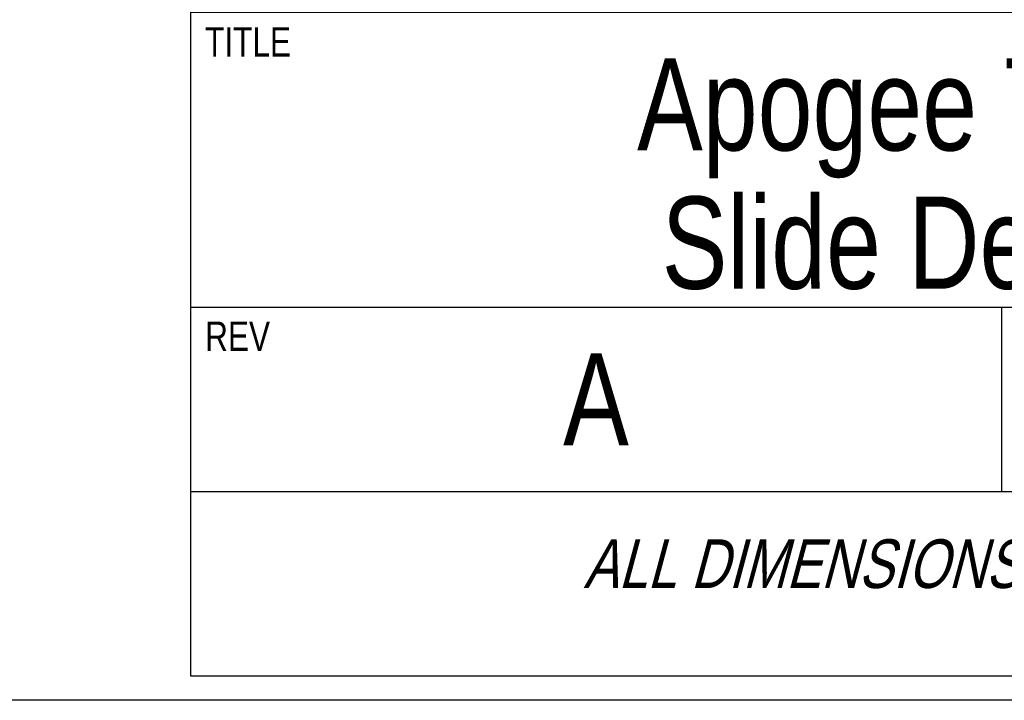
# Model space of a CAD drawing. Header units: inches. Extents: x 0 to 16, y 0 to 10.
# Tile 4 of 41: x 12.9 to 14.6, y 0 to 1.2. Entities that reach past the tile are written whole.
import ezdxf

# ---------------------------------------------------------------- set-up
doc = ezdxf.new("R2010")
doc.units = ezdxf.units.IN
doc.header["$LTSCALE"] = 0.935
doc.header["$MEASUREMENT"] = 0
doc.layers.get('0').update_dxf_attribs({"linetype": 'CONTINUOUS'})
doc.styles.get("Standard").update_dxf_attribs({"font": 'txt', "width": 0.8})

# ---------------------------------------------------------------- blocks, each defined once
blk = doc.blocks.new('*T22')
at = {"color": 2, "linetype": 'Continuous'}
for p, q in [((0, 0), (2.75, 0)), ((0, 0), (0, -1.875)), ((2.75, 0), (2.75, -1.875)), ((0, -0.75), (2.75, -0.75)), ((0, -1.25), (2.75, -1.25)), ((1.375, -1.25), (1.375, -1.5625)), ((0, -1.5625), (2.75, -1.5625)), ((0, -1.875), (2.75, -1.875))]:
    blk.add_line(p, q, dxfattribs=at)
at = {"color": 2, "linetype": 'Continuous', "attachment_point": 2, "line_spacing_factor": 0.9}
for s, insert, char_height, width in [('Apogee Thermal\\PSlide Debonder', (1.375, -0.8281), 0.15625, 3.5), ('A', (0.6875, -1.3281), 0.1562, 0.25), ('A-TSD', (2.0625, -1.3281), 0.15625, 1.25), ('\\Q15.0;ALL DIMENSIONS ARE IN INCHES', (1.375, -1.6435), 0.0825, 3.696)]:
    blk.add_mtext(s, dxfattribs=dict(at, insert=insert, char_height=char_height, width=width))

msp = doc.modelspace()

# ---------------------------------------------------------------- linework, layer by layer
at = {"color": 7, "linetype": 'Continuous'}
msp.add_line((16, 0), (0, 0), dxfattribs=at)

# ---------------------------------------------------------------- block references
msp.add_blockref('*T22', (13.225, 1.91632))

# ---------------------------------------------------------------- texts
at = {"color": 2, "linetype": 'Continuous', "char_height": 0.05, "attachment_point": 1, "line_spacing_factor": 0.9}
for s, insert, width in [('TITLE', (13.24974, 1.14087), 0.2), ('REV', (13.24993, 0.64194), 0.12)]:
    msp.add_mtext(s, dxfattribs=dict(at, insert=insert, width=width))

doc.saveas('drawing.dxf')
